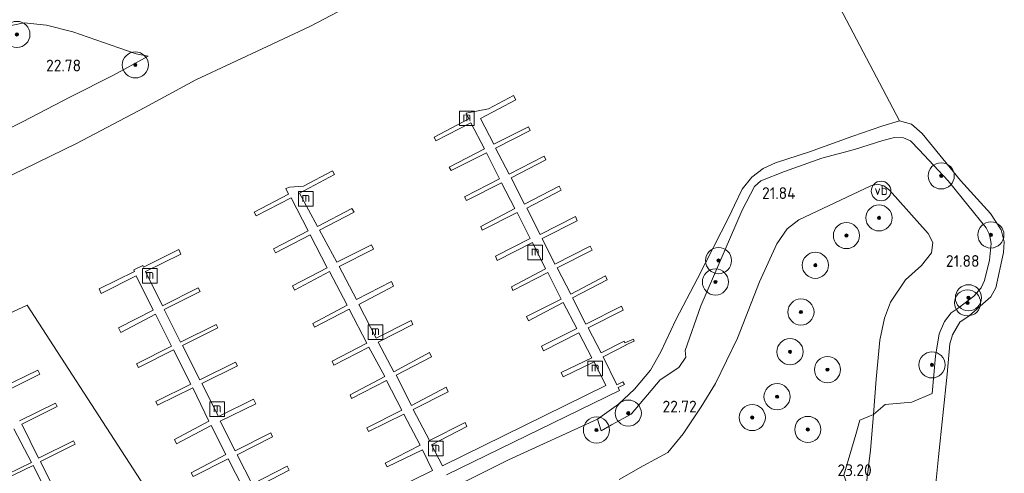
# Model space of a CAD drawing. Header units: metres. Extents: x 185049 to 189876, y 349292 to 352302.
# Tile 234 of 256: x 187972 to 188122, y 351546 to 351615. Entities that reach past the tile are written whole.
import ezdxf
from ezdxf.enums import TextEntityAlignment as Align

# ---------------------------------------------------------------- set-up
doc = ezdxf.new("R2010")
doc.units = ezdxf.units.M
for name, color, linetype, lineweight in [('B-WE-GR-BOOM-S', 90, 'Continuous', 25), ('B-WE-GR-GRAS-GV', 60, 'Continuous', 13), ('B-WE-GW-TALUD_KRUIN-G', 90, 'Continuous', 18), ('B-WE-GW-TALUD_TEEN-G', 90, 'Continuous', 18), ('B-WE-IE-MEUBILAIR_WATERWEGMEUBILAIR-S', 150, 'Continuous', 25), ('B-WE-IE-MEUBILAIR_WEGMEUBILAIR-S', 7, 'Continuous', 25), ('B-WE-KW-KUNSTWERK_STEIGER-GV', 170, 'Continuous', 18), ('B-WE-OB-BEKLEDING_STORTSTEEN-GV', 30, 'Continuous', 18), ('B-WE-OG-WATER_HAVEN-GV', 170, 'Continuous', 18), ('B-WE-OG-WATER_POEL-GV', 7, 'Continuous', 18), ('X-XX-AL-HOOGTELABEL-S', 7, 'Continuous', 25)]:
    doc.layers.add(name, color=color, linetype=linetype, lineweight=lineweight)
doc.styles.add('NLCS-ISO', font='NLCS-ISO.ttf')
doc.styles.add('NLCS-ISO-ANNOTATIVE-T18', font='NLCS-ISO.ttf', dxfattribs={"height": 1.8})

# ---------------------------------------------------------------- blocks, each defined once
blk = doc.blocks.new('SAL-HOOGTELABEL-SO')
at = {"color": 0, "linetype": 'ByBlock', "lineweight": -2, "style": 'NLCS-ISO-ANNOTATIVE-T18'}
blk.add_attdef('HOOGTE', text='', height=1.8, dxfattribs=at).set_placement((2.79, 0), align=Align.RIGHT)
blk = doc.blocks.new('SGR-BOOM_01-SO')
at = {"linetype": 'ByBlock', "lineweight": 18}
h = blk.add_hatch(color=0, dxfattribs=at)
h.dxf.hatch_style = 1
edge = h.paths.add_edge_path()
edge.add_arc((0, 0), 0.25, 0, 360)
at = {"color": 0, "linetype": 'ByBlock', "lineweight": 18}
for radius in [2, 0.25]:
    blk.add_circle((0, 0), radius, dxfattribs=at)
blk = doc.blocks.new('SIE-WATER_MEERPAAL-SO')
at = {"color": 0, "linetype": 'ByBlock', "lineweight": 18}
blk.add_lwpolyline([(-1.12, -1.12), (1.12, -1.12), (1.12, 1.12), (-1.12, 1.12)], close=True, dxfattribs=at)
at = {"color": 0, "linetype": 'ByBlock', "lineweight": 18, "style": 'NLCS-ISO'}
blk.add_text('m', height=1.5, dxfattribs=at).set_placement((0, 0.28), align=Align.MIDDLE_CENTER)
blk = doc.blocks.new('SIE-WEG_PAAL_VERKEERSBORD-SO')
at = {"color": 0, "linetype": 'ByBlock', "lineweight": 18}
blk.add_circle((0, 0), 1.5, dxfattribs=at)
at = {"color": 0, "linetype": 'ByBlock', "lineweight": 18, "style": 'NLCS-ISO'}
blk.add_text('vb', height=1.5, dxfattribs=at).set_placement((0, 0.13), align=Align.MIDDLE_CENTER)

msp = doc.modelspace()

# ---------------------------------------------------------------- linework, layer by layer
at = {"layer": 'B-WE-GR-GRAS-GV'}
for points in [[(188023.369, 351618.175, 20.886), (188016.109, 351614.348, 20.886), (188009.471, 351611.245, 20.886), (187998.562, 351606.164, 20.886), (187990.655, 351601.845, 20.886), (187980.319, 351596.394, 20.886), (187972.223, 351592.472, 20.886), (187962.935, 351588.003, 20.886)], [(188033.365, 351541.515, 20.886), (188046.382, 351547.964, 20.886), (188059.987, 351554.215, 20.886), (188060.541, 351552.389, 21.316), (188062.158, 351553.324, 21.661), (188065.151, 351554.942, 21.522), (188069.594, 351560.219, 21.312), (188072.439, 351562.092, 21.754), (188073.495, 351563.666, 22.173), (188073.382, 351564.726, 22.056), (188075.773, 351571.569, 21.452), (188082.125, 351586.209, 21.126), (188084.015, 351589.833, 21.103), (188084.985, 351590.692, 21.107), (188088.579, 351592.103, 21.114), (188094.322, 351594.131, 21.111), (188099.293, 351595.502, 21.134), (188103.627, 351596.87, 21.095), (188105.444, 351597.325, 21.055), (188106.815, 351597.259, 21.051), (188107.877, 351596.808, 21.051), (188109.184, 351595.431, 21.051), (188113.604, 351590.681, 21.071), (188116.649, 351586.944, 21.067), (188119.44, 351583.469, 21.075), (188119.948, 351582.486, 21.083), (188120.188, 351581.093, 21.103), (188119.934, 351578.523, 21.154), (188119.179, 351575.408, 21.15), (188118.693, 351574.317, 21.146), (188117.557, 351573.05, 21.146), (188115.167, 351571.195, 21.174), (188114.101, 351570.476, 21.17), (188113.062, 351569.141, 21.17), (188112.255, 351567.245, 21.17), (188111.677, 351563.845, 21.15), (188111.197, 351558.12, 21.218), (188108.082, 351556.789, 22.485), (188103.989, 351556.448, 23.171), (188102.184, 351554.91, 23.123), (188102.634, 351560.325, 23.048), (188103.179, 351566.303, 23.036), (188103.903, 351569.675, 23.04), (188104.809, 351572.085, 23.001), (188107.098, 351575.519, 22.961), (188109.575, 351577.711, 22.914), (188111.06, 351579.649, 22.914), (188111.287, 351581.235, 22.918), (188110.553, 351582.616, 22.918), (188104.664, 351589.238, 22.843), (188103.808, 351589.924, 22.843), (188102.809, 351590.175, 22.839), (188101.819, 351589.928, 22.859), (188090.775, 351584.728, 22.863), (188088.983, 351583.315, 22.839), (188087.444, 351581.037, 22.831), (188084.773, 351575.21, 22.891), (188081.382, 351566.596, 23.091), (188078.027, 351559.648, 23.367), (188075.861, 351556.099, 23.477), (188073.12, 351551.967, 23.56), (188070.765, 351549.072, 23.556), (188066.984, 351547.065, 23.497), (188063.322, 351544.943, 23.493)], [(188063.322, 351544.943, 23.493), (188066.984, 351547.065, 23.497), (188070.765, 351549.072, 23.556), (188073.12, 351551.967, 23.56), (188075.861, 351556.099, 23.477), (188078.027, 351559.648, 23.367), (188081.382, 351566.596, 23.091), (188084.773, 351575.21, 22.891), (188087.444, 351581.037, 22.831), (188088.983, 351583.315, 22.839), (188090.775, 351584.728, 22.863), (188101.819, 351589.928, 22.859), (188102.809, 351590.175, 22.839), (188103.808, 351589.924, 22.843), (188104.664, 351589.238, 22.843), (188110.553, 351582.616, 22.918), (188111.287, 351581.235, 22.918), (188111.06, 351579.649, 22.914), (188109.575, 351577.711, 22.914), (188107.098, 351575.519, 22.961), (188104.809, 351572.085, 23.001), (188103.903, 351569.675, 23.04), (188103.179, 351566.303, 23.036), (188102.634, 351560.325, 23.048), (188102.184, 351554.91, 23.123), (188100.103, 351554.026, 23.169), (188099.488, 351551.868, 23.204), (188097.68, 351545.649, 23.286)]]:
    msp.add_polyline3d(points, dxfattribs=at)
for points in [[(187947.092, 351589.136, 22.922), (187944.767, 351585.814, 22.768), (187948.124, 351586.872, 22.682), (187951.328, 351588.322, 22.65), (187959.227, 351592.465, 22.682), (187965.253, 351596.287, 22.705), (187972.026, 351599.726, 22.729), (187979.375, 351603.55, 22.69), (187985.966, 351606.875, 22.698), (187991.242, 351609.748, 22.788), (187989.429, 351610.152, 22.804), (187986.758, 351611.026, 22.835), (187979.761, 351613.5, 22.93), (187975.719, 351614.493, 22.926), (187972.28, 351614.86, 22.934), (187968.548, 351614.13, 22.973), (187964.814, 351612.724, 22.934), (187961.234, 351610.512, 22.938), (187957.813, 351607.148, 22.946), (187954.914, 351602.851, 22.906), (187951.578, 351597.878, 22.938), (187949.446, 351594.135, 22.898)], [(187948.124, 351586.872, 22.682), (187944.767, 351585.814, 22.768), (187947.092, 351589.136, 22.922), (187949.446, 351594.135, 22.898), (187951.578, 351597.878, 22.938), (187954.914, 351602.851, 22.906), (187957.813, 351607.148, 22.946), (187961.234, 351610.512, 22.938), (187964.814, 351612.724, 22.934), (187968.548, 351614.13, 22.973), (187972.28, 351614.86, 22.934), (187975.719, 351614.493, 22.926), (187979.761, 351613.5, 22.93), (187986.758, 351611.026, 22.835), (187989.429, 351610.152, 22.804), (187991.242, 351609.748, 22.788), (187985.966, 351606.875, 22.698), (187979.375, 351603.55, 22.69), (187972.026, 351599.726, 22.729), (187965.253, 351596.287, 22.705), (187959.227, 351592.465, 22.682), (187951.328, 351588.322, 22.65)]]:
    msp.add_polyline3d(points, close=True, dxfattribs=at)
at = {"layer": 'B-WE-GW-TALUD_KRUIN-G'}
for points in [[(187991.242, 351609.748, 22.788), (187985.966, 351606.875, 22.698), (187979.375, 351603.55, 22.69), (187972.026, 351599.726, 22.729), (187965.253, 351596.287, 22.705), (187959.227, 351592.465, 22.682), (187951.328, 351588.322, 22.65), (187948.124, 351586.872, 22.682), (187944.767, 351585.814, 22.768)], [(188063.322, 351544.943, 23.493), (188066.984, 351547.065, 23.497), (188070.765, 351549.072, 23.556), (188073.12, 351551.967, 23.56), (188075.861, 351556.099, 23.477), (188078.027, 351559.648, 23.367), (188081.382, 351566.596, 23.091), (188084.773, 351575.21, 22.891), (188087.444, 351581.037, 22.831), (188088.983, 351583.315, 22.839), (188090.775, 351584.728, 22.863), (188101.819, 351589.928, 22.859), (188102.809, 351590.175, 22.839), (188103.808, 351589.924, 22.843), (188104.664, 351589.238, 22.843), (188110.553, 351582.616, 22.918), (188111.287, 351581.235, 22.918), (188111.06, 351579.649, 22.914), (188109.575, 351577.711, 22.914), (188107.098, 351575.519, 22.961), (188104.809, 351572.085, 23.001), (188103.903, 351569.675, 23.04), (188103.179, 351566.303, 23.036), (188102.634, 351560.325, 23.048), (188102.184, 351554.91, 23.123), (188101.731, 351549.465, 23.198), (188100.542, 351539.409, 23.17)]]:
    msp.add_polyline3d(points, dxfattribs=at)
at = {"layer": 'B-WE-GW-TALUD_TEEN-G'}
msp.add_polyline3d([(187944.767, 351585.814, 22.768), (187947.092, 351589.136, 22.922), (187949.446, 351594.135, 22.898), (187951.578, 351597.878, 22.938), (187954.914, 351602.851, 22.906), (187957.813, 351607.148, 22.946), (187961.234, 351610.512, 22.938), (187964.814, 351612.724, 22.934), (187968.548, 351614.13, 22.973), (187972.28, 351614.86, 22.934), (187975.719, 351614.493, 22.926), (187979.761, 351613.5, 22.93), (187986.758, 351611.026, 22.835), (187989.429, 351610.152, 22.804), (187991.242, 351609.748, 22.788)], dxfattribs=at)
at = {"layer": 'B-WE-KW-KUNSTWERK_STEIGER-GV'}
for points in [[(188011.861, 351535.07, 21.473), (188034.765, 351546.341, 21.556), (188033.219, 351549.524, 21.493), (188027.815, 351546.887, 21.493), (188027.535, 351547.481, 21.493), (188032.861, 351550.209, 21.493), (188030.352, 351554.979, 21.437), (188024.966, 351552.298, 21.437), (188024.691, 351552.89, 21.437), (188030.045, 351555.594, 21.433), (188027.706, 351560.141, 21.433), (188022.388, 351557.366, 21.437), (188022.147, 351557.912, 21.437), (188027.44, 351560.729, 21.437), (188025.038, 351565.217, 21.465), (188019.661, 351562.444, 21.461), (188019.397, 351563.094, 21.461), (188024.707, 351565.848, 21.461), (188021.999, 351571.061, 21.351), (188016.716, 351568.271, 21.355), (188016.453, 351568.85, 21.359), (188021.697, 351571.66, 21.37), (188018.979, 351576.791, 21.367), (188013.631, 351573.958, 21.378), (188013.342, 351574.589, 21.378), (188018.64, 351577.376, 21.378), (188016.058, 351582.396, 21.406), (188010.734, 351579.641, 21.406), (188010.442, 351580.268, 21.406), (188015.741, 351583.052, 21.406), (188013.113, 351588.092, 21.422), (188007.767, 351585.312, 21.418), (188007.454, 351585.888, 21.418), (188012.727, 351588.654, 21.422), (188012.313, 351589.522, 21.422), (188012.88, 351589.71, 21.422), (188015.004, 351589.845, 21.426), (188019.478, 351592.214, 21.437), (188019.786, 351591.631, 21.437), (188014.398, 351588.781, 21.394), (188017.172, 351583.712, 21.394), (188022.43, 351586.459, 21.426), (188022.775, 351585.894, 21.422), (188017.47, 351583.137, 21.394), (188020.123, 351578.246, 21.37), (188025.405, 351580.873, 21.386), (188025.712, 351580.201, 21.386), (188020.465, 351577.553, 21.378), (188023.118, 351572.521, 21.315), (188028.458, 351575.256, 21.343), (188028.771, 351574.562, 21.343), (188023.47, 351571.762, 21.327), (188026.129, 351566.6, 21.441), (188031.485, 351569.328, 21.445), (188031.734, 351568.709, 21.445), (188026.457, 351565.98, 21.449), (188028.831, 351561.464, 21.43), (188034.295, 351564.381, 21.481), (188034.615, 351563.765, 21.481), (188029.201, 351560.91, 21.422), (188031.527, 351556.301, 21.418), (188036.86, 351559.107, 21.437), (188037.15, 351558.395, 21.437), (188031.78, 351555.697, 21.406), (188034.291, 351550.951, 21.465), (188039.74, 351553.675, 21.481), (188039.991, 351553.077, 21.481), (188034.592, 351550.285, 21.453), (188036.259, 351547.049, 21.504), (188061.275, 351559.353, 21.52), (188059.478, 351562.995, 21.477), (188054.723, 351560.657, 21.461), (188054.419, 351561.325, 21.461), (188059.135, 351563.594, 21.461), (188057.15, 351567.399, 21.394), (188051.744, 351564.677, 21.394), (188051.449, 351565.374, 21.394), (188056.839, 351568.057, 21.394), (188054.756, 351572.045, 21.41), (188049.45, 351569.265, 21.406), (188049.131, 351569.934, 21.402), (188054.442, 351572.594, 21.433), (188052.401, 351576.643, 21.41), (188047.065, 351573.916, 21.394), (188046.819, 351574.466, 21.398), (188052.051, 351577.215, 21.398), (188050.055, 351581.229, 21.386), (188044.655, 351578.503, 21.386), (188044.403, 351579.154, 21.386), (188049.7, 351581.877, 21.433), (188047.693, 351585.857, 21.433), (188042.364, 351583.108, 21.449), (188042.13, 351583.69, 21.449), (188047.369, 351586.425, 21.449), (188045.326, 351590.401, 21.359), (188039.947, 351587.682, 21.386), (188039.67, 351588.238, 21.406), (188044.998, 351590.984, 21.406), (188043.002, 351594.957, 21.406), (188037.618, 351592.257, 21.402), (188037.324, 351592.793, 21.402), (188042.688, 351595.577, 21.402), (188040.603, 351599.542, 21.402), (188035.256, 351596.83, 21.402), (188035.028, 351597.347, 21.402), (188040.294, 351600.173, 21.402), (188039.882, 351601.059, 21.402), (188043.315, 351601.696, 21.402), (188047.145, 351603.735, 21.402), (188047.484, 351603.075, 21.402), (188042.117, 351600.243, 21.402), (188044.144, 351596.319, 21.402), (188049.45, 351598.973, 21.402), (188049.714, 351598.408, 21.402), (188044.409, 351595.704, 21.367), (188046.493, 351591.716, 21.367), (188051.835, 351594.458, 21.367), (188052.073, 351593.88, 21.367), (188046.78, 351591.146, 21.335), (188048.846, 351587.135, 21.335), (188054.142, 351589.865, 21.41), (188054.437, 351589.246, 21.41), (188049.166, 351586.526, 21.347), (188051.199, 351582.473, 21.351), (188056.611, 351585.213, 21.303), (188056.887, 351584.575, 21.303), (188051.512, 351581.865, 21.303), (188053.477, 351577.945, 21.367), (188058.847, 351580.676, 21.402), (188059.167, 351580.08, 21.359), (188053.818, 351577.381, 21.355), (188055.893, 351573.353, 21.394), (188061.223, 351576.137, 21.43), (188061.472, 351575.537, 21.43), (188056.168, 351572.752, 21.402), (188058.212, 351568.742, 21.374), (188063.671, 351571.514, 21.437), (188063.935, 351570.891, 21.437), (188058.546, 351568.194, 21.382), (188060.567, 351564.333, 21.43), (188064.051, 351566.153, 21.52), (188064.159, 351565.908, 20.82), (188065.474, 351566.469, 20.834), (188065.618, 351566.153, 20.834), (188064.301, 351565.586, 21.52), (188064.338, 351565.503, 21.52), (188060.835, 351563.751, 21.453), (188062.938, 351559.466, 21.095), (188063.891, 351559.909, 21.102), (188064.128, 351559.485, 21.102), (188063.152, 351559.029, 21.492), (188063.368, 351558.589, 21.496), (188036.886, 351545.696, 21.52)], [(188005.847, 351543.537, 21.441), (188003.515, 351548.117, 21.441), (187998.155, 351545.419, 21.445), (187997.847, 351545.986, 21.445), (188003.158, 351548.774, 21.445), (188000.892, 351553.219, 21.445), (187995.621, 351550.412, 21.445), (187995.309, 351551.109, 21.445), (188000.555, 351553.868, 21.445), (187998.078, 351558.988, 21.445), (187992.679, 351556.319, 21.449), (187992.44, 351556.887, 21.449), (187997.812, 351559.569, 21.449), (187995.155, 351564.801, 21.422), (187989.769, 351562.128, 21.426), (187989.495, 351562.691, 21.433), (187994.832, 351565.38, 21.437), (187992.383, 351570.265, 21.445), (187987.062, 351567.469, 21.441), (187986.748, 351568.164, 21.441), (187992.042, 351570.869, 21.441), (187989.412, 351576.121, 21.441), (187984.066, 351573.461, 21.461), (187983.769, 351574.126, 21.461), (187989.178, 351576.817, 21.453), (187989.068, 351577.038, 21.453), (187990.43, 351577.715, 21.453), (187990.547, 351577.479, 21.453), (187995.929, 351580.157, 21.453), (187996.267, 351579.478, 21.445), (187990.867, 351576.791, 21.445), (187993.464, 351571.573, 21.433), (187998.917, 351574.286, 21.406), (187999.193, 351573.73, 21.406), (187993.724, 351571.009, 21.402), (187996.218, 351565.998, 21.402), (188001.665, 351568.708, 21.402), (188001.929, 351568.177, 21.402), (187996.52, 351565.486, 21.402), (187999.153, 351560.195, 21.402), (188004.622, 351562.916, 21.402), (188004.902, 351562.354, 21.402), (187999.475, 351559.654, 21.402), (188001.996, 351554.587, 21.402), (188007.394, 351557.273, 21.402), (188007.745, 351556.568, 21.402), (188002.294, 351553.881, 21.43), (188004.572, 351549.369, 21.43), (188010.01, 351552.082, 21.43), (188010.29, 351551.511, 21.43), (188004.87, 351548.75, 21.43), (188007.156, 351544.246, 21.43), (188012.518, 351547.003, 21.43), (188012.842, 351546.384, 21.43), (188007.509, 351543.643, 21.43)], [(187968.956, 351559.035, 21.347), (187974.399, 351561.715, 21.355), (187974.717, 351561.07, 21.355), (187969.385, 351558.445, 21.347)], [(187971.598, 351553.949, 21.334), (187977.089, 351556.652, 21.334), (187977.353, 351556.117, 21.305), (187971.929, 351553.446, 21.305), (187974.492, 351548.24, 21.334), (187979.85, 351550.877, 21.296), (187980.111, 351550.347, 21.296), (187974.815, 351547.74, 21.296), (187977.409, 351542.471, 21.338)], [(187967.705, 351544.802, 21.296), (187973.398, 351547.549, 21.313), (187970.733, 351552.706, 21.313)], [(187970.573, 351539.05, 21.334), (187976.321, 351541.824, 21.334), (187973.649, 351547.103, 21.33), (187967.933, 351544.33, 21.296)]]:
    msp.add_polyline3d(points, dxfattribs=at)
at = {"layer": 'B-WE-OB-BEKLEDING_STORTSTEEN-GV'}
msp.add_polyline3d([(188100.542, 351539.409, 23.17), (188101.731, 351549.465, 23.198), (188102.184, 351554.91, 23.123), (188103.989, 351556.448, 23.171), (188108.082, 351556.789, 22.485), (188111.197, 351558.12, 21.218), (188111.677, 351563.845, 21.15), (188112.255, 351567.245, 21.17), (188113.062, 351569.141, 21.17), (188114.101, 351570.476, 21.17), (188115.167, 351571.195, 21.174), (188117.557, 351573.05, 21.146), (188118.693, 351574.317, 21.146), (188119.179, 351575.408, 21.15), (188119.934, 351578.523, 21.154), (188120.188, 351581.093, 21.103), (188119.948, 351582.486, 21.083), (188119.44, 351583.469, 21.075), (188116.649, 351586.944, 21.067), (188113.604, 351590.681, 21.071), (188109.184, 351595.431, 21.051), (188107.877, 351596.808, 21.051), (188106.815, 351597.259, 21.051), (188105.444, 351597.325, 21.055), (188103.627, 351596.87, 21.095), (188099.293, 351595.502, 21.134), (188094.322, 351594.131, 21.111), (188088.579, 351592.103, 21.114), (188084.985, 351590.692, 21.107), (188084.015, 351589.833, 21.103), (188082.125, 351586.209, 21.126), (188075.773, 351571.569, 21.452), (188073.382, 351564.726, 22.056), (188073.495, 351563.666, 22.173), (188072.439, 351562.092, 21.754), (188069.594, 351560.219, 21.312), (188065.151, 351554.942, 21.522), (188062.158, 351553.324, 21.661), (188060.541, 351552.389, 21.316), (188059.987, 351554.215, 20.886), (188063.185, 351556.484, 20.886), (188065.641, 351558.797, 20.886), (188068.086, 351561.708, 20.886), (188069.702, 351564.5, 20.886), (188071.992, 351569.402, 20.886), (188075.288, 351575.736, 20.886), (188080.122, 351585.222, 20.886), (188080.97, 351586.949, 20.882), (188082.116, 351589.432, 20.886), (188083.586, 351591.239, 20.886), (188085.325, 351592.573, 20.886), (188087.238, 351593.437, 20.886), (188092.41, 351595.113, 20.886), (188099.03, 351597.521, 20.886), (188103.481, 351599.036, 20.886), (188106.198, 351599.862, 20.886), (188108.045, 351599.385, 20.886), (188109.668, 351597.935, 20.886), (188115.512, 351590.717, 20.886), (188120.088, 351585.676, 20.886), (188121.713, 351583.179, 20.886), (188122.216, 351581.337, 20.886), (188122.084, 351579.729, 20.886), (188120.916, 351574.306, 20.886), (188120.176, 351572.902, 20.886), (188116.855, 351570.001, 20.886), (188115.428, 351569.038, 20.886), (188114.289, 351567.117, 20.886), (188113.887, 351565.729, 20.886), (188113.492, 351561.064, 20.886), (188112.146, 351548.427, 20.886), (188111.005, 351537.223, 20.886)], dxfattribs=at)
msp.add_polyline3d([(188101.731, 351549.465, 23.198), (188100.542, 351539.409, 23.17), (188099.56, 351540.245, 23.251), (188098.454, 351543.531, 23.274), (188097.68, 351545.649, 23.286), (188099.488, 351551.868, 23.204), (188100.103, 351554.026, 23.169), (188102.184, 351554.91, 23.123)], close=True, dxfattribs=at)
at = {"layer": 'B-WE-OG-WATER_HAVEN-GV'}
for points in [[(188080.91, 351648.003, 20.886), (188106.198, 351599.862, 20.886), (188103.481, 351599.036, 20.886), (188099.03, 351597.521, 20.886), (188092.41, 351595.113, 20.886), (188087.238, 351593.437, 20.886), (188085.325, 351592.573, 20.886), (188083.586, 351591.239, 20.886), (188082.116, 351589.432, 20.886), (188080.97, 351586.949, 20.882), (188080.122, 351585.222, 20.886), (188075.288, 351575.736, 20.886), (188071.992, 351569.402, 20.886), (188069.702, 351564.5, 20.886), (188068.086, 351561.708, 20.886), (188065.641, 351558.797, 20.886), (188063.185, 351556.484, 20.886), (188059.987, 351554.215, 20.886), (188046.382, 351547.964, 20.886), (188033.365, 351541.515, 20.886)], [(187962.935, 351588.003, 20.886), (187972.223, 351592.472, 20.886), (187980.319, 351596.394, 20.886), (187990.655, 351601.845, 20.886), (187998.562, 351606.164, 20.886), (188009.471, 351611.245, 20.886), (188016.109, 351614.348, 20.886), (188023.369, 351618.175, 20.886)], [(187999.938, 351529.663, 20.885), (187972.766, 351571.638, 20.885), (187950.415, 351561.344, 20.885)], [(187950.415, 351561.344, 20.885), (187972.766, 351571.638, 20.885), (187999.938, 351529.663, 20.885), (188005.405, 351527.27, 20.885), (187992.763, 351521.128, 20.885), (187984.6, 351517.19, 20.885), (187974.084, 351512.051, 20.885), (187959.352, 351505.248, 20.885)]]:
    msp.add_polyline3d(points, dxfattribs=at)
at = {"layer": 'B-WE-OG-WATER_POEL-GV'}
msp.add_polyline3d([(188111.005, 351537.223, 20.886), (188112.146, 351548.427, 20.886), (188113.492, 351561.064, 20.886), (188113.887, 351565.729, 20.886), (188114.289, 351567.117, 20.886), (188115.428, 351569.038, 20.886), (188116.855, 351570.001, 20.886), (188120.176, 351572.902, 20.886), (188120.916, 351574.306, 20.886), (188122.084, 351579.729, 20.886), (188122.216, 351581.337, 20.886), (188121.713, 351583.179, 20.886), (188120.088, 351585.676, 20.886), (188115.512, 351590.717, 20.886), (188109.668, 351597.935, 20.886), (188108.045, 351599.385, 20.886), (188106.198, 351599.862, 20.886), (188080.91, 351648.003, 20.886)], dxfattribs=at)

# ---------------------------------------------------------------- block references
at = {"layer": 'B-WE-GR-BOOM-S'}
for p in [(187971.188, 351613.103, 22.827), (187989.299, 351608.432, 22.81), (188112.564, 351591.445, 21.195), (188103.051, 351585.008, 23.034), (188098.065, 351582.303, 23.171), (188120.161, 351582.4, 21.075), (188078.501, 351578.47, 21.493), (188093.314, 351577.755, 23.163), (188078.027, 351575.198, 21.463), (188116.732, 351572.785, 21.393), (188116.597, 351572.005, 21.276), (188091.108, 351570.602, 23.3), (188089.436, 351564.527, 23.377), (188095.169, 351561.778, 23.343), (188111.154, 351562.509, 21.393), (188087.459, 351557.643, 23.403), (188064.7, 351555.129, 21.422), (188083.665, 351554.443, 23.498), (188092.161, 351552.624, 23.446), (188059.834, 351552.535, 21.217)]:
    msp.add_blockref('SGR-BOOM_01-SO', p, dxfattribs=at)
at = {"layer": 'B-WE-IE-MEUBILAIR_WATERWEGMEUBILAIR-S'}
for p in [(188040.023, 351600.252, 21.288), (188015.386, 351587.93, 21.296), (188050.455, 351579.71, 21.386), (187991.509, 351576.147, 21.256), (188026.051, 351567.533, 21.367), (188059.641, 351561.958, 21.441), (188001.833, 351555.72, 21.28), (188035.266, 351549.686, 21.41)]:
    msp.add_blockref('SIE-WATER_MEERPAAL-SO', p, dxfattribs=at)
at = {"layer": 'B-WE-IE-MEUBILAIR_WEGMEUBILAIR-S'}
msp.add_blockref('SIE-WEG_PAAL_VERKEERSBORD-SO', (188103.365, 351589.125, 22.875), dxfattribs=at)
at = {"layer": 'X-XX-AL-HOOGTELABEL-S'}
for p, values in [((187978.208, 351607.438, 22.78), {'HOOGTE': '22.78'}), ((188087.498, 351587.904, 21.843), {'HOOGTE': '21.84'}), ((188115.628, 351577.513, 21.878), {'HOOGTE': '21.88'}), ((188072.379, 351555.229, 22.721), {'HOOGTE': '22.72'}), ((188099.144, 351545.493, 23.198), {'HOOGTE': '23.20'})]:
    msp.add_blockref('SAL-HOOGTELABEL-SO', p, dxfattribs=at).add_auto_attribs(values)

doc.saveas('drawing.dxf')
